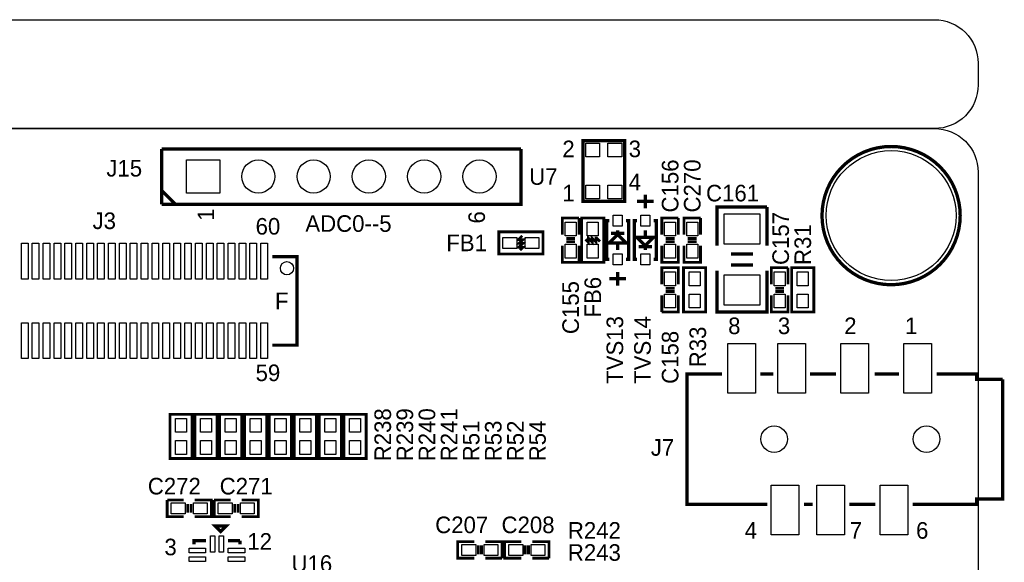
# Model space of a CAD drawing. Extents: x 0 to 83, y 0 to 145.
# Tile 21 of 21: x 36 to 81, y 120 to 145. Entities that reach past the tile are written whole.
import ezdxf

# ---------------------------------------------------------------- set-up
doc = ezdxf.new("R2010")
doc.units = 0
for name, color, linetype in [('BG_OUTLINE', 7, 'CONTINUOUS'), ('BG_SILKSCREEN_TOP', 7, 'CONTINUOUS'), ('PG_SILKSCREEN_TOP', 7, 'CONTINUOUS'), ('PIN_TOP', 12, 'CONTINUOUS'), ('RD_SILKSCREEN_TOP', 7, 'CONTINUOUS')]:
    doc.layers.add(name, color=color, linetype=linetype)

msp = doc.modelspace()

# ---------------------------------------------------------------- linework, layer by layer
at = {"layer": 'BG_OUTLINE'}
for points in [[(78.068424, 139.999974), (1.999996, 139.999974, -0.414214), (0, 141.99997), (0, 142.999968, -0.414214), (1.999996, 144.999964), (78.068424, 144.999964, -0.414214), (80.06842, 142.999968), (80.06842, 141.99997, -0.414214), (78.068424, 139.999974)], [(1.999996, 139.999974), (78.068424, 139.999974, -0.414214), (80.06842, 137.999978), (80.06842, 1.999996, -0.414214), (78.068424, 0), (1.999996, 0, -0.414214), (0, 1.999996), (0, 56.291734)]]:
    msp.add_lwpolyline(points, format="xyb", dxfattribs=at)
at = {"layer": 'PG_SILKSCREEN_TOP'}
for points, const_width in [([(63.8175, 139.446), (63.8175, 136.652), (61.9125, 136.652), (61.9125, 139.446), (63.8175, 139.446)], 0.1524), ([(42.545, 139.065), (59.055, 139.065)], 0.1524), ([(42.545, 136.525), (42.545, 139.065)], 0.1524), ([(59.055, 139.065), (59.055, 136.525), (42.545, 136.525)], 0.1524), ([(42.545, 139.065), (42.545, 136.525)], 0.150114), ([(42.545, 137.16), (43.18, 136.525)], 0.1524), ([(64.389, 136.652), (65.151, 136.652)], 0.1524), ([(64.77, 136.9695), (64.77, 136.3345)], 0.1524), ([(68.072, 134.62), (68.072, 136.398), (70.358, 136.398)], 0.1524), ([(70.358, 136.398), (70.358, 134.62)], 0.1524), ([(60.96, 135.128), (60.96, 135.89), (61.722, 135.89)], 0.127), ([(61.722, 135.89), (61.722, 135.128)], 0.127), ([(61.849, 133.858), (61.849, 135.89), (62.865, 135.89), (62.865, 133.858), (61.849, 133.858)], 0.127), ([(63.119, 133.985), (62.992, 133.985), (62.992, 135.763), (63.119, 135.763)], 0.1524), ([(63.881, 135.763), (64.008, 135.763), (64.008, 133.985), (63.881, 133.985)], 0.1524), ([(64.389, 133.985), (64.262, 133.985), (64.262, 135.763), (64.389, 135.763)], 0.1524), ([(65.151, 135.763), (65.278, 135.763), (65.278, 133.985), (65.151, 133.985)], 0.1524), ([(65.532, 135.128), (65.532, 135.89), (66.294, 135.89)], 0.127), ([(66.294, 135.89), (66.294, 135.128)], 0.127), ([(66.548, 135.128), (66.548, 135.89), (67.31, 135.89)], 0.127), ([(67.31, 135.89), (67.31, 135.128)], 0.127), ([(60.071, 134.239), (58.039, 134.239), (58.039, 135.255), (60.071, 135.255), (60.071, 134.239)], 0.127), ([(63.5, 135.128), (63.5, 135.3312)], 0.1524), ([(64.77, 135.0264), (64.77, 135.3312)], 0.1524), ([(59.0169, 134.4168), (59.1439, 134.5438), (58.9661, 134.5438), (59.1439, 134.7216), (58.9661, 134.7216), (59.1439, 134.8994), (58.9661, 134.8994), (58.9661, 134.9248), (59.1185, 135.0772)], 0.127), ([(61.5442, 134.9502), (61.1378, 134.9502)], 0.127), ([(61.5442, 134.7978), (61.1378, 134.7978)], 0.127), ([(62.0268, 134.9121), (62.1538, 134.7851), (62.1538, 134.9629), (62.3316, 134.7851), (62.3316, 134.9629), (62.5094, 134.7851), (62.5094, 134.9629), (62.5348, 134.9629), (62.6872, 134.8105)], 0.127), ([(63.246, 134.747), (63.881, 134.747), (63.5, 135.128), (63.119, 134.747), (63.246, 134.747)], 0.1524), ([(63.1952, 135.1788), (63.8048, 135.1788)], 0.1524), ([(65.024, 135.001), (64.389, 135.001), (64.77, 134.62), (65.151, 135.001), (65.024, 135.001)], 0.1524), ([(66.1162, 134.9502), (65.7098, 134.9502)], 0.127), ([(66.1162, 134.7978), (65.7098, 134.7978)], 0.127), ([(67.1322, 134.9502), (66.7258, 134.9502)], 0.127), ([(67.1322, 134.7978), (66.7258, 134.7978)], 0.127), ([(61.722, 134.62), (61.722, 133.858), (60.96, 133.858), (60.96, 134.62)], 0.127), ([(63.5, 134.7216), (63.5, 134.4168)], 0.1524), ([(65.0748, 134.5692), (64.4652, 134.5692)], 0.1524), ([(64.77, 134.62), (64.77, 134.4168)], 0.1524), ([(66.294, 134.62), (66.294, 133.858), (65.532, 133.858), (65.532, 134.62)], 0.127), ([(67.31, 134.62), (67.31, 133.858), (66.548, 133.858), (66.548, 134.62)], 0.127), ([(47.625, 130.048), (48.768, 130.048), (48.768, 134.112), (47.625, 134.112)], 0.1524), ([(69.723, 134.239), (68.707, 134.239)], 0.1524), ([(63.5, 132.7785), (63.5, 133.4135)], 0.1524), ([(65.532, 132.842), (65.532, 133.604), (66.294, 133.604), (66.294, 132.842)], 0.127), ([(67.544188, 133.604), (67.544188, 131.572), (66.528188, 131.572), (66.528188, 133.604), (67.544188, 133.604)], 0.127), ([(70.358, 133.477), (70.358, 131.572), (68.072, 131.572), (68.072, 133.477)], 0.1524), ([(69.723, 133.731), (68.707, 133.731)], 0.1524), ([(70.563994, 132.842), (70.563994, 133.604), (71.325994, 133.604)], 0.127), ([(71.325994, 133.604), (71.325994, 132.842)], 0.127), ([(72.517, 133.604), (72.517, 131.572), (71.501, 131.572), (71.501, 133.604), (72.517, 133.604)], 0.127), ([(63.881, 133.096), (63.119, 133.096)], 0.1524), ([(65.7098, 132.6642), (66.1162, 132.6642)], 0.127), ([(71.148194, 132.6642), (70.741794, 132.6642)], 0.127), ([(65.532, 131.572), (65.532, 132.334)], 0.127), ([(66.294, 132.334), (66.294, 131.572), (65.532, 131.572)], 0.127), ([(65.7098, 132.5118), (66.1162, 132.5118)], 0.127), ([(71.325994, 132.334), (71.325994, 131.572), (70.563994, 131.572), (70.563994, 132.334)], 0.127), ([(71.148194, 132.5118), (70.741794, 132.5118)], 0.127), ([(70.3834, 122.730006), (66.695066, 122.730006), (66.695066, 128.729994), (68.3006, 128.729994)], 0.1524), ([(70.0532, 128.729994), (70.6628, 128.729994)], 0.1524), ([(72.3392, 128.729994), (73.533, 128.729994)], 0.1524), ([(75.311, 128.729994), (76.4286, 128.729994)], 0.1524), ([(81.19491, 128.479804), (81.19491, 122.979942), (79.995014, 122.979942), (79.995014, 122.730006), (77.0636, 122.730006)], 0.1524), ([(78.1558, 128.729994), (79.995014, 128.729994), (79.995014, 128.480058), (81.19491, 128.480058)], 0.1524), ([(42.926, 124.841), (42.926, 126.873), (43.942, 126.873), (43.942, 124.841), (42.926, 124.841)], 0.127), ([(44.069, 124.841), (44.069, 126.873), (45.085, 126.873), (45.085, 124.841), (44.069, 124.841)], 0.127), ([(45.212, 124.841), (45.212, 126.873), (46.228, 126.873), (46.228, 124.841), (45.212, 124.841)], 0.127), ([(46.355, 124.841), (46.355, 126.873), (47.371, 126.873), (47.371, 124.841), (46.355, 124.841)], 0.127), ([(47.498, 124.841), (47.498, 126.873), (48.514, 126.873), (48.514, 124.841), (47.498, 124.841)], 0.127), ([(49.657, 126.873), (49.657, 124.841), (48.641, 124.841), (48.641, 126.873), (49.657, 126.873)], 0.127), ([(49.784, 124.841), (49.784, 126.873), (50.8, 126.873), (50.8, 124.841), (49.784, 124.841)], 0.127), ([(51.943, 126.873), (51.943, 124.841), (50.927, 124.841), (50.927, 126.873), (51.943, 126.873)], 0.127), ([(42.799, 122.936), (43.561, 122.936)], 0.127), ([(43.561, 122.174), (42.799, 122.174), (42.799, 122.936)], 0.127), ([(43.7388, 122.7582), (43.7388, 122.3518)], 0.127), ([(43.8912, 122.7582), (43.8912, 122.3518)], 0.127), ([(44.069, 122.936), (44.831, 122.936), (44.831, 122.174), (44.069, 122.174)], 0.127), ([(44.958, 122.936), (45.72, 122.936)], 0.127), ([(45.72, 122.174), (44.958, 122.174), (44.958, 122.936)], 0.127), ([(45.8978, 122.7582), (45.8978, 122.3518)], 0.127), ([(46.0502, 122.7582), (46.0502, 122.3518)], 0.127), ([(46.228, 122.936), (46.99, 122.936), (46.99, 122.174), (46.228, 122.174)], 0.127), ([(72.4662, 122.730006), (72.0598, 122.730006)], 0.1524), ([(75.3364, 122.730006), (74.1426, 122.730006)], 0.1524), ([(45.5168, 121.7422), (45.0088, 121.7422), (45.2628, 121.4882), (45.5168, 121.7422)], 0.1524), ([(44.0309, 120.904), (44.0309, 121.0691), (44.577, 121.0691)], 0.1524), ([(45.593, 121.0691), (46.1391, 121.0691)], 0.1524), ([(46.1391, 121.0691), (46.1391, 120.904)], 0.1524), ([(56.916066, 120.26138), (56.154066, 120.26138), (56.154066, 121.02338), (56.916066, 121.02338)], 0.127), ([(57.093866, 120.43918), (57.093866, 120.84558)], 0.127), ([(57.246266, 120.43918), (57.246266, 120.84558)], 0.127), ([(57.424066, 121.02338), (58.186066, 121.02338), (58.186066, 120.26138)], 0.127), ([(59.075066, 120.26138), (58.313066, 120.26138), (58.313066, 121.02338), (59.075066, 121.02338)], 0.127), ([(59.252866, 120.43918), (59.252866, 120.84558)], 0.127), ([(59.405266, 120.43918), (59.405266, 120.84558)], 0.127), ([(59.583066, 121.02338), (60.345066, 121.02338), (60.345066, 120.26138)], 0.127), ([(58.186066, 120.26138), (57.424066, 120.26138)], 0.127), ([(60.345066, 120.26138), (59.583066, 120.26138)], 0.127)]:
    msp.add_lwpolyline(points, dxfattribs=dict(at, const_width=const_width))
at = {"layer": 'PG_SILKSCREEN_TOP', "const_width": 0.1524}
msp.add_lwpolyline([(79.243428, 135.999982, 1), (72.893428, 135.999982, 1), (79.243428, 135.999982)], format="xyb", dxfattribs=at)
at = {"layer": 'PIN_TOP'}
for points in [[(62.6745, 139.3317), (62.6745, 138.6967), (62.0395, 138.6967), (62.0395, 139.3317)], [(63.6905, 139.3317), (63.6905, 138.6967), (63.0555, 138.6967), (63.0555, 139.3317)], [(43.688, 137.033), (43.688, 138.557), (45.212, 138.557), (45.212, 137.033)], [(62.6745, 137.4013), (62.6745, 136.7663), (62.0395, 136.7663), (62.0395, 137.4013)], [(63.6905, 137.4013), (63.6905, 136.7663), (63.0555, 136.7663), (63.0555, 137.4013)], [(63.7032, 136.017), (63.7032, 135.509), (63.2968, 135.509), (63.2968, 136.017)], [(64.5668, 135.509), (64.5668, 136.017), (64.9732, 136.017), (64.9732, 135.509)], [(68.3895, 136.0805), (70.0405, 136.0805), (70.0405, 134.6835), (68.3895, 134.6835)], [(61.087, 135.6995), (61.595, 135.6995), (61.595, 135.0645), (61.087, 135.0645)], [(62.611, 135.0645), (62.103, 135.0645), (62.103, 135.6995), (62.611, 135.6995)], [(65.659, 135.6995), (66.167, 135.6995), (66.167, 135.0645), (65.659, 135.0645)], [(66.675, 135.6995), (67.183, 135.6995), (67.183, 135.0645), (66.675, 135.0645)], [(58.8645, 135.001), (58.8645, 134.493), (58.2295, 134.493), (58.2295, 135.001)], [(59.8805, 135.001), (59.8805, 134.493), (59.2455, 134.493), (59.2455, 135.001)], [(36.101528, 133.079998), (36.101528, 134.730998), (36.406328, 134.730998), (36.406328, 133.079998)], [(36.601654, 133.079998), (36.601654, 134.730998), (36.906454, 134.730998), (36.906454, 133.079998)], [(37.10178, 133.079998), (37.10178, 134.730998), (37.40658, 134.730998), (37.40658, 133.079998)], [(37.601906, 133.079998), (37.601906, 134.730998), (37.906706, 134.730998), (37.906706, 133.079998)], [(38.102032, 133.079998), (38.102032, 134.730998), (38.406832, 134.730998), (38.406832, 133.079998)], [(38.602158, 133.079998), (38.602158, 134.730998), (38.906958, 134.730998), (38.906958, 133.079998)], [(39.102284, 133.079998), (39.102284, 134.730998), (39.407084, 134.730998), (39.407084, 133.079998)], [(39.60241, 133.079998), (39.60241, 134.730998), (39.90721, 134.730998), (39.90721, 133.079998)], [(40.102536, 133.079998), (40.102536, 134.730998), (40.407336, 134.730998), (40.407336, 133.079998)], [(40.602662, 133.079998), (40.602662, 134.730998), (40.907462, 134.730998), (40.907462, 133.079998)], [(41.102788, 133.079998), (41.102788, 134.730998), (41.407588, 134.730998), (41.407588, 133.079998)], [(41.602914, 133.079998), (41.602914, 134.730998), (41.907714, 134.730998), (41.907714, 133.079998)], [(42.10304, 133.079998), (42.10304, 134.730998), (42.40784, 134.730998), (42.40784, 133.079998)], [(42.603166, 133.079998), (42.603166, 134.730998), (42.907966, 134.730998), (42.907966, 133.079998)], [(43.103292, 133.079998), (43.103292, 134.730998), (43.408092, 134.730998), (43.408092, 133.079998)], [(43.603418, 133.079998), (43.603418, 134.730998), (43.908218, 134.730998), (43.908218, 133.079998)], [(44.103544, 133.079998), (44.103544, 134.730998), (44.408344, 134.730998), (44.408344, 133.079998)], [(44.60367, 133.079998), (44.60367, 134.730998), (44.90847, 134.730998), (44.90847, 133.079998)], [(45.103796, 133.079998), (45.103796, 134.730998), (45.408596, 134.730998), (45.408596, 133.079998)], [(45.603922, 133.079998), (45.603922, 134.730998), (45.908722, 134.730998), (45.908722, 133.079998)], [(46.104048, 133.079998), (46.104048, 134.730998), (46.408848, 134.730998), (46.408848, 133.079998)], [(46.604174, 133.079998), (46.604174, 134.730998), (46.908974, 134.730998), (46.908974, 133.079998)], [(47.1043, 133.079998), (47.1043, 134.730998), (47.4091, 134.730998), (47.4091, 133.079998)], [(61.087, 134.6835), (61.595, 134.6835), (61.595, 134.0485), (61.087, 134.0485)], [(62.611, 134.0485), (62.103, 134.0485), (62.103, 134.6835), (62.611, 134.6835)], [(65.659, 134.6835), (66.167, 134.6835), (66.167, 134.0485), (65.659, 134.0485)], [(66.675, 134.6835), (67.183, 134.6835), (67.183, 134.0485), (66.675, 134.0485)], [(63.7032, 134.239), (63.7032, 133.731), (63.2968, 133.731), (63.2968, 134.239)], [(64.5668, 133.731), (64.5668, 134.239), (64.9732, 134.239), (64.9732, 133.731)], [(66.167, 132.7785), (65.659, 132.7785), (65.659, 133.4135), (66.167, 133.4135)], [(66.782188, 133.4135), (67.290188, 133.4135), (67.290188, 132.7785), (66.782188, 132.7785)], [(68.3895, 133.2865), (70.0405, 133.2865), (70.0405, 131.8895), (68.3895, 131.8895)], [(70.690994, 133.4135), (71.198994, 133.4135), (71.198994, 132.7785), (70.690994, 132.7785)], [(71.755, 133.4135), (72.263, 133.4135), (72.263, 132.7785), (71.755, 132.7785)], [(66.167, 131.7625), (65.659, 131.7625), (65.659, 132.3975), (66.167, 132.3975)], [(66.782188, 132.3975), (67.290188, 132.3975), (67.290188, 131.7625), (66.782188, 131.7625)], [(70.690994, 132.3975), (71.198994, 132.3975), (71.198994, 131.7625), (70.690994, 131.7625)], [(71.755, 132.3975), (72.263, 132.3975), (72.263, 131.7625), (71.755, 131.7625)], [(36.101528, 129.429002), (36.101528, 131.080002), (36.406328, 131.080002), (36.406328, 129.429002)], [(36.601654, 129.429002), (36.601654, 131.080002), (36.906454, 131.080002), (36.906454, 129.429002)], [(37.10178, 129.429002), (37.10178, 131.080002), (37.40658, 131.080002), (37.40658, 129.429002)], [(37.601906, 129.429002), (37.601906, 131.080002), (37.906706, 131.080002), (37.906706, 129.429002)], [(38.102032, 129.429002), (38.102032, 131.080002), (38.406832, 131.080002), (38.406832, 129.429002)], [(38.602158, 129.429002), (38.602158, 131.080002), (38.906958, 131.080002), (38.906958, 129.429002)], [(39.102284, 129.429002), (39.102284, 131.080002), (39.407084, 131.080002), (39.407084, 129.429002)], [(39.60241, 129.429002), (39.60241, 131.080002), (39.90721, 131.080002), (39.90721, 129.429002)], [(40.102536, 129.429002), (40.102536, 131.080002), (40.407336, 131.080002), (40.407336, 129.429002)], [(40.602662, 129.429002), (40.602662, 131.080002), (40.907462, 131.080002), (40.907462, 129.429002)], [(41.102788, 129.429002), (41.102788, 131.080002), (41.407588, 131.080002), (41.407588, 129.429002)], [(41.602914, 129.429002), (41.602914, 131.080002), (41.907714, 131.080002), (41.907714, 129.429002)], [(42.10304, 129.429002), (42.10304, 131.080002), (42.40784, 131.080002), (42.40784, 129.429002)], [(42.603166, 129.429002), (42.603166, 131.080002), (42.907966, 131.080002), (42.907966, 129.429002)], [(43.103292, 129.429002), (43.103292, 131.080002), (43.408092, 131.080002), (43.408092, 129.429002)], [(43.603418, 129.429002), (43.603418, 131.080002), (43.908218, 131.080002), (43.908218, 129.429002)], [(44.103544, 129.429002), (44.103544, 131.080002), (44.408344, 131.080002), (44.408344, 129.429002)], [(44.60367, 129.429002), (44.60367, 131.080002), (44.90847, 131.080002), (44.90847, 129.429002)], [(45.103796, 129.429002), (45.103796, 131.080002), (45.408596, 131.080002), (45.408596, 129.429002)], [(45.603922, 129.429002), (45.603922, 131.080002), (45.908722, 131.080002), (45.908722, 129.429002)], [(46.104048, 129.429002), (46.104048, 131.080002), (46.408848, 131.080002), (46.408848, 129.429002)], [(46.604174, 129.429002), (46.604174, 131.080002), (46.908974, 131.080002), (46.908974, 129.429002)], [(47.1043, 129.429002), (47.1043, 131.080002), (47.4091, 131.080002), (47.4091, 129.429002)], [(68.560188, 127.83693), (68.560188, 130.12293), (69.830188, 130.12293), (69.830188, 127.83693)], [(70.860158, 127.83693), (70.860158, 130.12293), (72.130158, 130.12293), (72.130158, 127.83693)], [(73.760076, 127.83693), (73.760076, 130.12293), (75.030076, 130.12293), (75.030076, 127.83693)], [(76.659994, 127.83693), (76.659994, 130.12293), (77.929994, 130.12293), (77.929994, 127.83693)], [(43.688, 126.0475), (43.18, 126.0475), (43.18, 126.6825), (43.688, 126.6825)], [(44.831, 126.0475), (44.323, 126.0475), (44.323, 126.6825), (44.831, 126.6825)], [(45.974, 126.0475), (45.466, 126.0475), (45.466, 126.6825), (45.974, 126.6825)], [(47.117, 126.0475), (46.609, 126.0475), (46.609, 126.6825), (47.117, 126.6825)], [(48.26, 126.0475), (47.752, 126.0475), (47.752, 126.6825), (48.26, 126.6825)], [(48.895, 126.6825), (49.403, 126.6825), (49.403, 126.0475), (48.895, 126.0475)], [(50.546, 126.0475), (50.038, 126.0475), (50.038, 126.6825), (50.546, 126.6825)], [(51.181, 126.6825), (51.689, 126.6825), (51.689, 126.0475), (51.181, 126.0475)], [(43.688, 125.0315), (43.18, 125.0315), (43.18, 125.6665), (43.688, 125.6665)], [(44.831, 125.0315), (44.323, 125.0315), (44.323, 125.6665), (44.831, 125.6665)], [(45.974, 125.0315), (45.466, 125.0315), (45.466, 125.6665), (45.974, 125.6665)], [(47.117, 125.0315), (46.609, 125.0315), (46.609, 125.6665), (47.117, 125.6665)], [(48.26, 125.0315), (47.752, 125.0315), (47.752, 125.6665), (48.26, 125.6665)], [(48.895, 125.6665), (49.403, 125.6665), (49.403, 125.0315), (48.895, 125.0315)], [(50.546, 125.0315), (50.038, 125.0315), (50.038, 125.6665), (50.546, 125.6665)], [(51.181, 125.6665), (51.689, 125.6665), (51.689, 125.0315), (51.181, 125.0315)], [(70.560184, 121.33707), (70.560184, 123.62307), (71.830184, 123.62307), (71.830184, 121.33707)], [(72.660256, 121.33707), (72.660256, 123.62307), (73.930256, 123.62307), (73.930256, 121.33707)], [(75.560174, 121.33707), (75.560174, 123.62307), (76.830174, 123.62307), (76.830174, 121.33707)], [(42.9895, 122.301), (42.9895, 122.809), (43.6245, 122.809), (43.6245, 122.301)], [(44.0055, 122.301), (44.0055, 122.809), (44.6405, 122.809), (44.6405, 122.301)], [(45.1485, 122.301), (45.1485, 122.809), (45.7835, 122.809), (45.7835, 122.301)], [(46.1645, 122.301), (46.1645, 122.809), (46.7995, 122.809), (46.7995, 122.301)], [(44.783248, 120.534176), (44.783248, 121.296176), (44.986448, 121.296176), (44.986448, 120.534176)], [(45.183298, 120.534176), (45.183298, 121.296176), (45.386498, 121.296176), (45.386498, 120.534176)], [(56.979566, 120.89638), (56.979566, 120.38838), (56.344566, 120.38838), (56.344566, 120.89638)], [(57.995566, 120.89638), (57.995566, 120.38838), (57.360566, 120.38838), (57.360566, 120.89638)], [(59.138566, 120.89638), (59.138566, 120.38838), (58.503566, 120.38838), (58.503566, 120.89638)], [(60.154566, 120.89638), (60.154566, 120.38838), (59.519566, 120.38838), (59.519566, 120.89638)], [(43.803824, 120.716802), (44.565824, 120.716802), (44.565824, 120.513602), (43.803824, 120.513602)], [(45.604176, 120.716802), (46.366176, 120.716802), (46.366176, 120.513602), (45.604176, 120.513602)], [(43.803824, 120.316752), (44.565824, 120.316752), (44.565824, 120.113552), (43.803824, 120.113552)], [(45.604176, 120.316752), (46.366176, 120.316752), (46.366176, 120.113552), (45.604176, 120.113552)]]:
    msp.add_lwpolyline(points, close=True, dxfattribs=at)
for centre, radius in [((76.068428, 135.999982), 2.9845), ((46.99, 137.795), 0.762), ((49.53, 137.795), 0.762), ((52.07, 137.795), 0.762), ((54.61, 137.795), 0.762), ((57.15, 137.795), 0.762), ((48.304704, 133.57987), 0.3048), ((70.695058, 125.73), 0.6096), ((77.695044, 125.73), 0.6096)]:
    msp.add_circle(centre, radius, dxfattribs=at)

# ---------------------------------------------------------------- texts
at = {"layer": 'BG_SILKSCREEN_TOP'}
msp.add_text('ADC0--5', height=0.762, dxfattribs=at).set_placement((49.149, 135.255))
at = {"layer": 'PG_SILKSCREEN_TOP'}
for s, p in [('2', (60.96, 138.684)), ('3', (64.008, 138.684)), ('4', (64.008, 137.16)), ('1', (60.96, 136.652)), ('60', (46.863, 135.128)), ('F', (47.752, 131.699)), ('8', (68.58, 130.556)), ('3', (70.866, 130.556)), ('2', (73.914, 130.556)), ('1', (76.708, 130.556)), ('59', (46.863, 128.397)), ('4', (69.342, 121.158)), ('7', (74.168, 121.158)), ('6', (77.216, 121.158)), ('12', (46.482, 120.65)), ('3', (42.672, 120.396))]:
    msp.add_text(s, height=0.762, dxfattribs=at).set_placement(p)
for s, p in [('1', (44.958, 135.763)), ('6', (57.404, 135.636))]:
    msp.add_text(s, height=0.762, rotation=90, dxfattribs=at).set_placement(p)
at = {"layer": 'RD_SILKSCREEN_TOP'}
for s, p in [('J15', (40.005, 137.795)), ('U7', (59.436, 137.414)), ('C161', (67.564, 136.652)), ('J3', (39.37, 135.382)), ('FB1', (55.626, 134.366)), ('J7', (65.024, 124.968)), ('C272', (41.91, 123.19)), ('C271', (45.212, 123.19)), ('C207', (55.118, 121.412)), ('C208', (58.166, 121.412)), ('R242', (61.214, 121.158)), ('R243', (61.214, 120.142)), ('U16', (48.514, 119.634))]:
    msp.add_text(s, height=0.762, dxfattribs=at).set_placement(p)
for s, p in [('C156', (66.294, 136.144)), ('C270', (67.31, 136.144)), ('C157', (71.374, 133.731)), ('R31', (72.39, 133.731)), ('FB6', (62.738, 131.318)), ('C155', (61.722, 130.556)), ('TVS14', (65.024, 128.27)), ('TVS13', (63.754, 128.27)), ('R33', (67.564, 129.032)), ('C158', (66.294, 128.27)), ('R238', (53.086, 124.714)), ('R239', (54.102, 124.714)), ('R240', (55.118, 124.714)), ('R241', (56.134, 124.714)), ('R51', (57.15, 124.714)), ('R53', (58.166, 124.714)), ('R52', (59.182, 124.714)), ('R54', (60.198, 124.714))]:
    msp.add_text(s, height=0.762, rotation=90, dxfattribs=at).set_placement(p)

doc.saveas('drawing.dxf')
